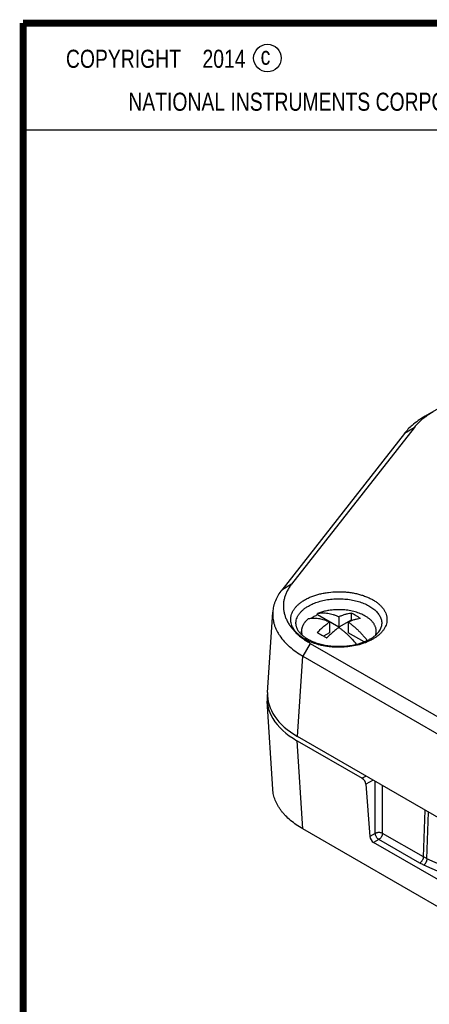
# Model space of a CAD drawing. Header units: inches. Extents: x 0.2 to 16.8, y 0.1 to 10.8.
# Tile 2 of 27: x 0.2 to 1.4, y 7.9 to 10.8. Entities that reach past the tile are written whole.
import ezdxf

# ---------------------------------------------------------------- set-up
doc = ezdxf.new("R2010")
doc.units = ezdxf.units.IN
doc.header["$LTSCALE"] = 0.935
doc.header["$MEASUREMENT"] = 0
doc.layers.get('0').update_dxf_attribs({"linetype": 'CONTINUOUS'})
doc.layers.add('DETAIL', color=7, linetype='CONTINUOUS')
doc.styles.get("Standard").update_dxf_attribs({"font": 'txt', "width": 0.8})

msp = doc.modelspace()

# ---------------------------------------------------------------- linework, layer by layer
at = {"color": 2, "linetype": 'CONTINUOUS'}
for p, q in [((0.25, 10.7586), (3.625, 10.7586)), ((0.25, 10.7586), (0.25, 10.4456)), ((0.25, 10.4456), (3.625, 10.4456))]:
    msp.add_line(p, q, dxfattribs=at)
at = {"color": 7, "linetype": 'CONTINUOUS'}
for p, q in [((1.9921, 9.9321), (1.4285, 9.6066)), ((1.4506, 9.6183), (1.4285, 9.6066)), ((1.3673, 9.5555), (1.008, 9.0966)), ((1.3958, 9.5725), (1.0365, 9.1137)), ((1.3958, 9.5725), (1.3673, 9.5555)), ((1.0365, 9.1137), (1.008, 9.0966)), ((0.9666, 8.7958), (0.9816, 9.0319)), ((1.1128, 9.0235), (1.1128, 9.0276)), ((1.1752, 8.9875), (1.1128, 9.0235)), ((1.1752, 9.0185), (1.1752, 8.9875)), ((1.2109, 9.0081), (1.1752, 8.9875)), ((1.2109, 9.0289), (1.2109, 9.0081)), ((1.2132, 9.0068), (1.2109, 9.0081)), ((1.1476, 9.0026), (1.1476, 8.9715)), ((1.2028, 9.0026), (1.2028, 8.9715)), ((1.0657, 8.9665), (1.0657, 8.9756)), ((1.1476, 8.9715), (1.1306, 8.9617)), ((1.2491, 8.9448), (1.2028, 8.9715)), ((1.2847, 8.9663), (1.2847, 8.9756)), ((1.0913, 8.9402), (1.0692, 8.903)), ((1.0913, 8.9402), (1.8409, 8.5075)), ((1.0542, 8.6671), (1.0692, 8.903)), ((1.0692, 8.903), (1.8187, 8.4702)), ((0.9816, 8.5124), (0.965, 8.7706)), ((1.8187, 8.2256), (1.0542, 8.6671)), ((1.0692, 8.3967), (1.0526, 8.6546)), ((1.0526, 8.6546), (1.2434, 8.5445)), ((1.255, 8.5511), (1.2434, 8.5445)), ((1.2757, 8.5392), (1.2544, 8.5269)), ((1.2544, 8.5269), (1.266, 8.3739)), ((1.282, 8.3831), (1.282, 8.5355)), ((1.3032, 8.3831), (1.3032, 8.5233)), ((1.4229, 8.314), (1.4279, 8.4513)), ((1.4333, 8.3088), (1.4384, 8.4452)), ((1.8187, 7.964), (1.0692, 8.3967)), ((1.282, 8.3831), (1.266, 8.3739)), ((1.4229, 8.314), (1.3032, 8.3831)), ((1.2926, 8.3653), (1.2771, 8.3563)), ((1.5203, 8.2158), (1.2771, 8.3563)), ((1.4123, 8.2962), (1.2926, 8.3653)), ((1.489, 8.262), (1.4243, 8.2901)), ((1.498, 8.2806), (1.4333, 8.3088))]:
    msp.add_line(p, q, dxfattribs=at)
at = {"color": 7, "linetype": 'CONTINUOUS', "const_width": 0.02}
for points in [[(0.25, 10.7586), (0.25, 0.2586)], [(16.75, 10.7586), (0.25, 10.7586)]]:
    msp.add_lwpolyline(points, dxfattribs=at)
at = {"color": 2, "linetype": 'CONTINUOUS'}
msp.add_circle((0.9659, 10.6562), 0.0403, dxfattribs=at)
at = {"color": 7, "linetype": 'CONTINUOUS'}
for centre, radius, start, end in [((1.5534, 9.4356), 0.2095, 126.1884, 126.3577), ((1.1752, 8.8501), 0.1888, 86.1296, 93.8704), ((1.1012, 8.9423), 0.0712, 97.0409, 102.9857), ((1.211, 9.0511), 0.1129, 299.9895, 303.0391), ((1.2065, 9.0712), 0.1369, 297.379, 299.9919), ((1.1523, 9.0755), 0.1404, 245.2919, 245.4906), ((1.1539, 9.079), 0.1443, 245.4941, 247.0535)]:
    msp.add_arc(centre, radius, start, end, dxfattribs=at)
for centre, major_axis, ratio, start_param, end_param in [((1.2652, 8.7771), (0.3004, 0.0001), 0.576628, 3.033527, 3.925837), ((1.2668, 8.7895), (0.3004, 0.0001), 0.576628, 3.104727, 3.925837), ((1.2439, 8.5325), (-0.008, 0.0127), 0.551618, -2.332601, -0.805438), ((1.2766, 8.3683), (-0.008, 0.0127), 0.551618, 0.808992, 2.336155)]:
    msp.add_ellipse(centre, major_axis=major_axis, ratio=ratio, start_param=start_param, end_param=end_param, dxfattribs=at)
for points, knots in [([(1.4506, 9.6183), (1.4487, 9.6172), (1.4416, 9.613), (1.4347, 9.6084), (1.4297, 9.6047)], [0, 0, 0, 0, 0.256471, 1, 1, 1, 1]), ([(1.4285, 9.6066), (1.4214, 9.6025), (1.4081, 9.5941), (1.3957, 9.5843), (1.3899, 9.5793)], [0, 0, 0, 0, 0.514723, 1, 1, 1, 1]), ([(1.4292, 9.6043), (1.4228, 9.5996), (1.4109, 9.5898), (1.4004, 9.5784), (1.3958, 9.5725)], [0, 0, 0, 0, 0.516518, 1, 1, 1, 1]), ([(1.3899, 9.5793), (1.3857, 9.5756), (1.3778, 9.568), (1.3706, 9.5597), (1.3673, 9.5555)], [0, 0, 0, 0, 0.510317, 1, 1, 1, 1]), ([(1.008, 9.0966), (1.0041, 9.0917), (0.9971, 9.0816), (0.9903, 9.0681), (0.9863, 9.057), (0.984, 9.0487), (0.9824, 9.0403), (0.9818, 9.0347), (0.9816, 9.0319)], [0, 0, 0, 0, 0.264087, 0.516753, 0.63973, 0.760948, 0.880869, 1, 1, 1, 1]), ([(1.0365, 9.1137), (1.0341, 9.1106), (1.0297, 9.1045), (1.024, 9.0948), (1.0194, 9.0848), (1.016, 9.0747), (1.0137, 9.0645), (1.0126, 9.0542), (1.0127, 9.0438), (1.014, 9.0335), (1.0165, 9.0232), (1.0202, 9.013), (1.025, 9.0031), (1.031, 8.9933), (1.038, 8.9838), (1.0461, 8.9747), (1.0553, 8.9659), (1.0619, 8.9603), (1.0653, 8.9576)], [0, 0, 0, 0, 0.064495, 0.126976, 0.18771, 0.247019, 0.305281, 0.362932, 0.420445, 0.478297, 0.536962, 0.596884, 0.658461, 0.72202, 0.787807, 0.856006, 0.926724, 1, 1, 1, 1]), ([(1.065, 8.9594), (1.0599, 8.963), (1.0529, 8.9691), (1.0453, 8.9782), (1.0408, 8.9852), (1.0374, 8.9924), (1.0351, 8.9998), (1.0341, 9.0073), (1.0342, 9.0135), (1.0349, 9.0184), (1.0359, 9.0234), (1.038, 9.0296), (1.0417, 9.0367), (1.0456, 9.0424), (1.0492, 9.0469), (1.0533, 9.0513), (1.0591, 9.0566), (1.0669, 9.0625), (1.0725, 9.0661), (1.0755, 9.0678)], [0, 0, 0, 0, 0.138365, 0.202383, 0.263274, 0.321516, 0.377753, 0.432761, 0.487418, 0.514918, 0.542667, 0.599286, 0.658057, 0.71959, 0.751555, 0.784368, 0.852651, 0.924567, 1, 1, 1, 1]), ([(1.0755, 9.0678), (1.0787, 9.0696), (1.0854, 9.0732), (1.0961, 9.0778), (1.1075, 9.0818), (1.1195, 9.0851), (1.132, 9.0878), (1.1493, 9.0905), (1.1669, 9.0918), (1.1846, 9.0916), (1.1979, 9.0907), (1.2109, 9.0891), (1.2236, 9.0868), (1.2359, 9.0838), (1.2477, 9.0802), (1.2588, 9.0759), (1.2692, 9.0711), (1.2787, 9.0657), (1.2873, 9.0598), (1.2938, 9.0545), (1.2983, 9.05), (1.3025, 9.0455), (1.3069, 9.0397), (1.3112, 9.0323), (1.3137, 9.026), (1.3151, 9.0208), (1.3161, 9.0157), (1.3165, 9.0093), (1.3157, 9.0015), (1.3136, 8.9938), (1.3103, 8.9863), (1.3057, 8.979), (1.3, 8.972), (1.2932, 8.9654), (1.2881, 8.9613), (1.2854, 8.9594)], [0, 0, 0, 0, 0.032481, 0.066415, 0.101629, 0.137951, 0.175212, 0.213218, 0.290551, 0.329449, 0.368183, 0.406525, 0.444251, 0.481152, 0.517034, 0.551721, 0.585071, 0.616967, 0.647335, 0.67615, 0.689985, 0.703448, 0.729304, 0.75389, 0.777448, 0.788945, 0.800307, 0.822798, 0.845338, 0.868319, 0.892096, 0.916961, 0.943142, 0.970796, 1, 1, 1, 1]), ([(1.0861, 9.0496), (1.0883, 9.0509), (1.093, 9.0534), (1.1028, 9.0579), (1.1134, 9.0617), (1.1244, 9.0648), (1.1331, 9.0668), (1.142, 9.0684), (1.1541, 9.0701), (1.1695, 9.0711), (1.1881, 9.0708), (1.2064, 9.069), (1.2212, 9.0661), (1.2326, 9.063), (1.2407, 9.0604), (1.2485, 9.0575), (1.2582, 9.0532), (1.2672, 9.0482), (1.2752, 9.0426), (1.2807, 9.0382), (1.2855, 9.0336), (1.2897, 9.0287), (1.2933, 9.0238), (1.2963, 9.0186), (1.2986, 9.0134), (1.3002, 9.0081), (1.3011, 9.0027), (1.3013, 8.9991), (1.3013, 8.9973)], [0, 0, 0, 0, 0.030691, 0.062489, 0.128978, 0.163493, 0.198716, 0.234541, 0.270845, 0.344346, 0.418174, 0.491257, 0.562554, 0.597239, 0.631128, 0.664123, 0.696138, 0.75693, 0.785646, 0.813209, 0.839627, 0.864943, 0.889229, 0.912587, 0.935157, 0.957113, 0.978653, 1, 1, 1, 1]), ([(1.0492, 8.9973), (1.0491, 8.9997), (1.0495, 9.0046), (1.0512, 9.0118), (1.0542, 9.0189), (1.0584, 9.0258), (1.0638, 9.0324), (1.0702, 9.0387), (1.0777, 9.0445), (1.0832, 9.048), (1.0861, 9.0496)], [0, 0, 0, 0, 0.108141, 0.218138, 0.331922, 0.451092, 0.576885, 0.710149, 0.851261, 1, 1, 1, 1]), ([(1.1625, 9.0384), (1.1581, 9.0381), (1.1494, 9.0372), (1.1366, 9.035), (1.1263, 9.0323), (1.1185, 9.0297), (1.1147, 9.0283), (1.1128, 9.0276)], [0, 0, 0, 0, 0.259833, 0.514629, 0.762076, 0.882388, 1, 1, 1, 1]), ([(1.2526, 9.0203), (1.2504, 9.0216), (1.2459, 9.024), (1.2386, 9.0273), (1.231, 9.0301), (1.2229, 9.0326), (1.2145, 9.0347), (1.2059, 9.0364), (1.197, 9.0377), (1.191, 9.0382), (1.188, 9.0384)], [0, 0, 0, 0, 0.112584, 0.229595, 0.350611, 0.475243, 0.603042, 0.733482, 0.865998, 1, 1, 1, 1]), ([(0.9816, 9.0319), (0.9814, 9.0289), (0.9813, 9.023), (0.9819, 9.0141), (0.9834, 9.0052), (0.9856, 8.9963), (0.9886, 8.9875), (0.9924, 8.9788), (0.997, 8.9703), (1.0041, 8.959), (1.0127, 8.9481), (1.0225, 8.9379), (1.0335, 8.9277), (1.0488, 8.9156), (1.0622, 8.9071), (1.0692, 8.903)], [0, 0, 0, 0, 0.054231, 0.108607, 0.163399, 0.218872, 0.275275, 0.332836, 0.391756, 0.4522, 0.578079, 0.643759, 0.711305, 0.85197, 1, 1, 1, 1]), ([(1.0852, 9.0117), (1.0837, 9.0104), (1.0815, 9.0084), (1.0787, 9.0056), (1.0768, 9.0034), (1.0751, 9.0013), (1.0735, 8.999), (1.072, 8.9968), (1.0703, 8.9938), (1.0685, 8.99), (1.0671, 8.986), (1.0664, 8.9828), (1.066, 8.9804), (1.0658, 8.978), (1.0657, 8.9764), (1.0657, 8.9756)], [0, 0, 0, 0, 0.142184, 0.211042, 0.278418, 0.344344, 0.408881, 0.472107, 0.53411, 0.654805, 0.771926, 0.829505, 0.886605, 0.943384, 1, 1, 1, 1]), ([(1.1128, 9.0235), (1.111, 9.0228), (1.1073, 9.0212), (1.1021, 9.0187), (1.0971, 9.0159), (1.094, 9.014), (1.0925, 9.0129)], [0, 0, 0, 0, 0.260831, 0.514728, 0.761188, 1, 1, 1, 1]), ([(1.1476, 9.0026), (1.1453, 9.0036), (1.1405, 9.0057), (1.1333, 9.0083), (1.1262, 9.0104), (1.1191, 9.0119), (1.1122, 9.013), (1.1055, 9.0135), (1.0989, 9.0135), (1.0946, 9.0132), (1.0925, 9.0129)], [0, 0, 0, 0, 0.138979, 0.273707, 0.404235, 0.530673, 0.653194, 0.772037, 0.887512, 1, 1, 1, 1]), ([(1.1128, 9.0276), (1.1151, 9.0281), (1.1199, 9.029), (1.1273, 9.0295), (1.1348, 9.0294), (1.1426, 9.0286), (1.1506, 9.0271), (1.1588, 9.0249), (1.167, 9.022), (1.1725, 9.0197), (1.1752, 9.0185)], [0, 0, 0, 0, 0.111455, 0.225851, 0.343785, 0.465747, 0.592121, 0.723185, 0.859116, 1, 1, 1, 1]), ([(1.1752, 9.0185), (1.1782, 9.0198), (1.1827, 9.0217), (1.1888, 9.0239), (1.1948, 9.0258), (1.2021, 9.0276), (1.208, 9.0285), (1.2109, 9.0289)], [0, 0, 0, 0, 0.265037, 0.393737, 0.5199, 0.764721, 1, 1, 1, 1]), ([(1.2385, 9.0129), (1.2356, 9.0126), (1.2297, 9.0117), (1.2224, 9.0098), (1.2164, 9.008), (1.2103, 9.0058), (1.2058, 9.0039), (1.2028, 9.0026)], [0, 0, 0, 0, 0.235279, 0.4801, 0.606263, 0.734963, 1, 1, 1, 1]), ([(1.2385, 9.0129), (1.2362, 9.0145), (1.2317, 9.0176), (1.2248, 9.0218), (1.2179, 9.0256), (1.2133, 9.0278), (1.2109, 9.0289)], [0, 0, 0, 0, 0.260317, 0.513897, 0.76051, 1, 1, 1, 1]), ([(1.2847, 8.9756), (1.2847, 8.9767), (1.2846, 8.9787), (1.2842, 8.9818), (1.2836, 8.9849), (1.2827, 8.988), (1.2815, 8.991), (1.28, 8.994), (1.2783, 8.997), (1.2764, 8.9999), (1.2742, 9.0027), (1.2718, 9.0055), (1.2691, 9.0082), (1.2652, 9.0117), (1.261, 9.015), (1.2563, 9.0181), (1.2539, 9.0196), (1.2526, 9.0203)], [0, 0, 0, 0, 0.0539, 0.108059, 0.162728, 0.218147, 0.274541, 0.332112, 0.391043, 0.451488, 0.513573, 0.577401, 0.643057, 0.710602, 0.851464, 0.924804, 1, 1, 1, 1]), ([(1.0492, 8.9973), (1.0492, 8.9962), (1.0494, 8.9941), (1.0499, 8.991), (1.0507, 8.9878), (1.0523, 8.9834), (1.0553, 8.9779), (1.0602, 8.9713), (1.0665, 8.9649), (1.0743, 8.9587), (1.0834, 8.9529), (1.0901, 8.9495), (1.0936, 8.9479)], [0, 0, 0, 0, 0.044339, 0.089794, 0.136764, 0.185666, 0.290715, 0.407206, 0.536567, 0.678949, 0.833739, 1, 1, 1, 1]), ([(1.1119, 8.9717), (1.1148, 8.9747), (1.1205, 8.9804), (1.1293, 8.9884), (1.1384, 8.9958), (1.1445, 9.0004), (1.1476, 9.0026)], [0, 0, 0, 0, 0.259016, 0.512439, 0.759625, 1, 1, 1, 1]), ([(1.1752, 8.9866), (1.1721, 8.9845), (1.1659, 8.9799), (1.1569, 8.9725), (1.1481, 8.9644), (1.1423, 8.9587), (1.1395, 8.9558)], [0, 0, 0, 0, 0.240375, 0.487561, 0.740984, 1, 1, 1, 1]), ([(1.2268, 8.9378), (1.2229, 8.9426), (1.2168, 8.9497), (1.2083, 8.9585), (1.2019, 8.9648), (1.1954, 8.9708), (1.1888, 8.9764), (1.1821, 8.9817), (1.1775, 8.985), (1.1752, 8.9866)], [0, 0, 0, 0, 0.261345, 0.389664, 0.516135, 0.640571, 0.762797, 0.882655, 1, 1, 1, 1]), ([(1.2028, 9.0026), (1.2053, 9.0008), (1.2102, 8.9972), (1.2174, 8.9915), (1.2246, 8.9853), (1.2316, 8.9787), (1.2385, 8.9718), (1.2452, 8.9645), (1.2518, 8.9569), (1.2561, 8.9517), (1.2581, 8.949)], [0, 0, 0, 0, 0.116925, 0.236541, 0.358679, 0.483149, 0.609745, 0.738245, 0.868411, 1, 1, 1, 1]), ([(1.2726, 8.9565), (1.2771, 8.9594), (1.2833, 8.9642), (1.2902, 8.9713), (1.2942, 8.9766), (1.2973, 8.9818), (1.2996, 8.9871), (1.3009, 8.9922), (1.3012, 8.9956), (1.3013, 8.9973)], [0, 0, 0, 0, 0.310699, 0.449458, 0.576932, 0.693987, 0.802169, 0.903401, 1, 1, 1, 1]), ([(1.2291, 8.9349), (1.2219, 8.9332), (1.2073, 8.9305), (1.1887, 8.9289), (1.1737, 8.9287), (1.1623, 8.929), (1.1511, 8.9299), (1.1364, 8.9317), (1.1221, 8.9345), (1.1084, 8.9384), (1.0986, 8.9417), (1.0893, 8.9455), (1.0779, 8.951), (1.07, 8.9558), (1.065, 8.9594)], [0, 0, 0, 0, 0.128934, 0.261111, 0.327731, 0.394311, 0.460565, 0.52621, 0.654547, 0.71677, 0.777375, 0.836158, 0.892953, 1, 1, 1, 1]), ([(1.0653, 8.9576), (1.0694, 8.9545), (1.0778, 8.9484), (1.0867, 8.9429), (1.0913, 8.9402)], [0, 0, 0, 0, 0.490925, 1, 1, 1, 1]), ([(1.0657, 8.9756), (1.0657, 8.9748), (1.0658, 8.973), (1.0661, 8.9704), (1.0665, 8.9678), (1.067, 8.966), (1.0672, 8.9652)], [0, 0, 0, 0, 0.247893, 0.49664, 0.747073, 1, 1, 1, 1]), ([(1.1119, 8.9717), (1.1143, 8.9707), (1.1189, 8.9684), (1.1258, 8.9647), (1.1327, 8.9604), (1.1373, 8.9574), (1.1395, 8.9558)], [0, 0, 0, 0, 0.23949, 0.486103, 0.739683, 1, 1, 1, 1]), ([(1.2269, 8.9376), (1.2307, 8.9385), (1.238, 8.9406), (1.2486, 8.9442), (1.2584, 8.9485), (1.2645, 8.9517), (1.2675, 8.9534)], [0, 0, 0, 0, 0.266305, 0.522822, 0.767915, 1, 1, 1, 1]), ([(1.2695, 8.9496), (1.2664, 8.948), (1.2602, 8.9451), (1.2503, 8.9411), (1.2399, 8.9377), (1.2327, 8.9358), (1.2291, 8.9349)], [0, 0, 0, 0, 0.237766, 0.484357, 0.738756, 1, 1, 1, 1]), ([(1.2854, 8.9594), (1.2846, 8.9588), (1.2812, 8.9564), (1.2777, 8.9542), (1.275, 8.9526)], [0, 0, 0, 0, 0.24476, 1, 1, 1, 1]), ([(1.2829, 8.9642), (1.2832, 8.9652), (1.2837, 8.967), (1.2843, 8.9699), (1.2846, 8.9728), (1.2847, 8.9747), (1.2847, 8.9756)], [0, 0, 0, 0, 0.253479, 0.503995, 0.752504, 1, 1, 1, 1]), ([(1.0976, 8.9461), (1.1023, 8.9441), (1.112, 8.9406), (1.1272, 8.9365), (1.1434, 8.9335), (1.1601, 8.9318), (1.1772, 8.9313), (1.1941, 8.9321), (1.2108, 8.9341), (1.2216, 8.9363), (1.2269, 8.9376)], [0, 0, 0, 0, 0.114537, 0.235151, 0.360377, 0.488664, 0.618401, 0.747953, 0.875687, 1, 1, 1, 1]), ([(1.0692, 8.3967), (1.0628, 8.4004), (1.0506, 8.4081), (1.0337, 8.4208), (1.0213, 8.4324), (1.0125, 8.442), (1.0065, 8.4494), (1.0012, 8.4569), (0.9965, 8.4645), (0.9923, 8.4723), (0.9889, 8.4802), (0.986, 8.4881), (0.9839, 8.4962), (0.9823, 8.5043), (0.9818, 8.5097), (0.9816, 8.5124)], [0, 0, 0, 0, 0.146261, 0.285927, 0.418883, 0.482896, 0.545301, 0.606172, 0.665603, 0.723706, 0.780619, 0.836511, 0.891568, 0.945993, 1, 1, 1, 1]), ([(1.3032, 8.3831), (1.3025, 8.3835), (1.3009, 8.3842), (1.2983, 8.3849), (1.2955, 8.3853), (1.2926, 8.3855), (1.2897, 8.3853), (1.2869, 8.3849), (1.2843, 8.3842), (1.2827, 8.3835), (1.282, 8.3831)], [0, 0, 0, 0, 0.112889, 0.236111, 0.366303, 0.500032, 0.633761, 0.76394, 0.88713, 1, 1, 1, 1]), ([(1.2926, 8.3653), (1.2919, 8.3657), (1.2905, 8.3667), (1.2886, 8.3684), (1.2868, 8.3705), (1.2852, 8.3729), (1.2839, 8.3754), (1.2829, 8.378), (1.2822, 8.3806), (1.282, 8.3823), (1.282, 8.3831)], [0, 0, 0, 0, 0.113446, 0.236069, 0.365006, 0.497341, 0.630044, 0.760055, 0.884383, 1, 1, 1, 1]), ([(1.3032, 8.3831), (1.3032, 8.3823), (1.3029, 8.3806), (1.3023, 8.378), (1.3013, 8.3754), (1.3, 8.3729), (1.2984, 8.3705), (1.2966, 8.3684), (1.2947, 8.3667), (1.2933, 8.3657), (1.2926, 8.3653)], [0, 0, 0, 0, 0.11562, 0.239956, 0.369977, 0.502689, 0.635034, 0.763968, 0.886568, 1, 1, 1, 1]), ([(1.4229, 8.314), (1.4228, 8.3132), (1.4226, 8.3115), (1.422, 8.3089), (1.421, 8.3063), (1.4196, 8.3038), (1.4181, 8.3014), (1.4163, 8.2993), (1.4144, 8.2976), (1.413, 8.2966), (1.4123, 8.2962)], [0, 0, 0, 0, 0.115617, 0.239945, 0.369956, 0.502659, 0.634994, 0.763931, 0.886554, 1, 1, 1, 1]), ([(1.4333, 8.3088), (1.4324, 8.3092), (1.4289, 8.3108), (1.4254, 8.3126), (1.4229, 8.314)], [0, 0, 0, 0, 0.255989, 1, 1, 1, 1]), ([(1.4243, 8.2901), (1.4233, 8.2906), (1.4192, 8.2924), (1.4152, 8.2945), (1.4123, 8.2962)], [0, 0, 0, 0, 0.256017, 1, 1, 1, 1]), ([(1.4333, 8.3088), (1.4333, 8.3079), (1.4331, 8.3062), (1.4326, 8.3036), (1.4317, 8.3009), (1.4306, 8.2983), (1.4293, 8.2958), (1.4278, 8.2936), (1.4261, 8.2917), (1.4249, 8.2906), (1.4243, 8.2901)], [0, 0, 0, 0, 0.117719, 0.244687, 0.377201, 0.511685, 0.644576, 0.772414, 0.891913, 1, 1, 1, 1])]:
    msp.add_open_spline(points, degree=3, knots=knots, dxfattribs=at)

# ---------------------------------------------------------------- texts
at = {"color": 2, "linetype": 'CONTINUOUS', "char_height": 0.053, "attachment_point": 1, "line_spacing_factor": 0.9}
for s, insert, width in [('c', (0.946, 10.6893), 0.0424), ('NATIONAL INSTRUMENTS CORPORATION AND ITS LICENSORS. ALL RIGHTS RESERVED', (0.5583, 10.5546), 3.0104)]:
    msp.add_mtext(s, dxfattribs=dict(at, insert=insert, width=width))
at = {"layer": 'DETAIL', "color": 2, "linetype": 'CONTINUOUS', "insert": (0.3125, 10.6805), "char_height": 0.053, "width": 0.8904, "attachment_point": 1, "line_spacing_factor": 0.9}
msp.add_mtext('    COPYRIGHT    2014', dxfattribs=at)

doc.saveas('drawing.dxf')
